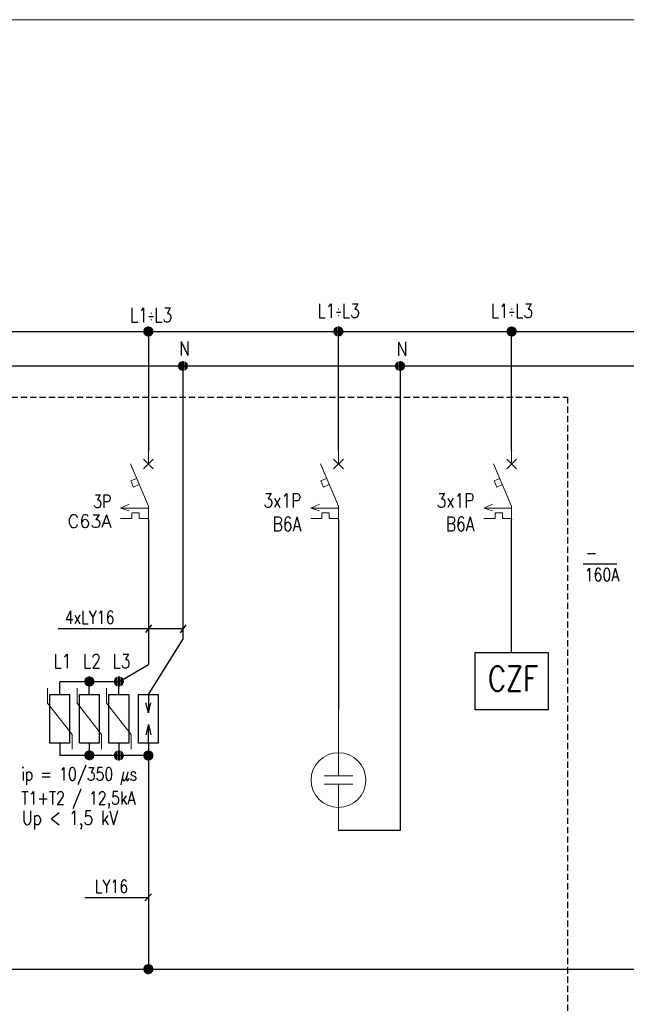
# Model space of a CAD drawing. Header units: millimetres. Extents: x 2505 to 3495, y 1397 to 1684.
# Tile 18 of 59: x 2674 to 2723, y 1605 to 1684. Entities that reach past the tile are written whole.
import ezdxf
from ezdxf.enums import TextEntityAlignment as Align

# ---------------------------------------------------------------- set-up
doc = ezdxf.new("R2010")
doc.units = ezdxf.units.MM
doc.linetypes.add('( Dashed )', pattern=[0.75, 0.5, -0.25])
for name, color, linetype, lineweight in [('#elektryczne', 7, 'Continuous', 20), ('EB_PRZEWODY', 3, 'Continuous', 20), ('EB_SYMBOL', 3, 'Continuous', 20), ('SZYNY', 1, 'Continuous', 40)]:
    doc.layers.add(name, color=color, linetype=linetype, lineweight=lineweight)
for name, color, linetype in [('EB_gniazda', 1, 'Continuous'), ('OPIS', 7, 'Continuous'), ('SREDNIA', 3, 'Continuous')]:
    doc.layers.add(name, color=color, linetype=linetype)
doc.styles.add('ROMANS', font='romans.shx', dxfattribs={"width": 0.8})
doc.styles.add('SIMPLEX', font='simplex.shx', dxfattribs={"width": 0.8})

# ---------------------------------------------------------------- blocks, each defined once
blk = doc.blocks.new('LAMPKA')
for p, q in [((0, -5.35), (0, 2.3)), ((-1.66, -5.35), (1.66, -5.35)), ((-1.66, -6.33), (1.66, -6.33)), ((0, -6.33), (0, -11.68))]:
    blk.add_line(p, q)
blk.add_circle((0, -5.84), 3.17)
blk = doc.blocks.new('CZF')
at = {"color": 3}
blk.add_lwpolyline([(-90211120.3, -54775846), (-90211002.9, -54775846), (-90211002.9, -54775938), (-90211120.3, -54775938)], close=True, dxfattribs=at)
at = {"color": 3, "insert": (-90211099.5, -54775868.1), "char_height": 40, "attachment_point": 1, "style": 'SIMPLEX'}
blk.add_mtext_dynamic_manual_height_columns('CZF', width=98.874, gutter_width=173.2, heights=[0], dxfattribs=at)
blk = doc.blocks.new('*U25')
for p, q in [((-0.64, 0.17), (-0.66, 0.02)), ((-0.64, 0.17), (-0.66, 0.02)), ((-0.64, 0), (-0.66, -0.03)), ((-0.6, 0.28), (-0.64, 0.17)), ((-0.6, 0.28), (-0.64, 0.17)), ((-0.6, 0.14), (-0.64, 0.09)), ((-0.6, 0), (-0.64, 0)), ((-0.51, 0.43), (-0.6, 0.28)), ((-0.51, 0.43), (-0.6, 0.28)), ((-0.51, 0.29), (-0.6, 0.19)), ((-0.51, 0.15), (-0.6, 0.1)), ((-0.51, 0.01), (-0.6, 0)), ((-0.4, 0.52), (-0.51, 0.43)), ((-0.4, 0.52), (-0.51, 0.43)), ((-0.4, 0.41), (-0.51, 0.33)), ((-0.4, 0.29), (-0.51, 0.24)), ((-0.4, 0.17), (-0.51, 0.15)), ((-0.4, 0.06), (-0.51, 0.05)), ((-0.27, 0.61), (-0.4, 0.52)), ((-0.27, 0.61), (-0.4, 0.52)), ((-0.27, 0.5), (-0.4, 0.43)), ((-0.27, 0.38), (-0.4, 0.33)), ((-0.27, 0.27), (-0.4, 0.24)), ((-0.27, 0.16), (-0.4, 0.14)), ((-0.27, 0.05), (-0.4, 0.05)), ((-0.27, 0.61), (-0.27, -0.61)), ((-0.27, 0.61), (-0.27, -0.61)), ((-0.1, 0.66), (0.1, 0.66)), ((-0.1, 0.66), (0.1, 0.66)), ((-0.1, -0.66), (-0.1, 0.66)), ((-0.1, 0.66), (-0.1, -0.66)), ((-0.1, 0.56), (0.1, 0.56)), ((-0.1, 0.46), (0.1, 0.46)), ((-0.1, 0.36), (0.1, 0.36)), ((-0.1, 0.26), (0.1, 0.26)), ((-0.1, 0.15), (0.1, 0.15)), ((-0.1, 0.05), (0.1, 0.05)), ((0.1, -0.66), (0.1, 0.66)), ((0.1, 0.66), (0.1, -0.66)), ((0.27, 0.61), (0.27, -0.61)), ((0.27, 0.61), (0.27, -0.61)), ((0.27, 0.61), (0.4, 0.52)), ((0.27, 0.61), (0.4, 0.52)), ((0.27, 0.5), (0.4, 0.43)), ((0.27, 0.38), (0.4, 0.33)), ((0.27, 0.27), (0.4, 0.24)), ((0.27, 0.16), (0.4, 0.14)), ((0.27, 0.05), (0.4, 0.05)), ((0.4, 0.52), (0.51, 0.43)), ((0.4, 0.52), (0.51, 0.43)), ((0.4, 0.41), (0.51, 0.33)), ((0.4, 0.29), (0.51, 0.24)), ((0.4, 0.17), (0.51, 0.15)), ((0.4, 0.06), (0.51, 0.05)), ((0.51, 0.43), (0.6, 0.28)), ((0.51, 0.43), (0.6, 0.28)), ((0.51, 0.29), (0.6, 0.19)), ((0.51, 0.15), (0.6, 0.1)), ((0.51, 0.01), (0.6, 0)), ((0.6, 0.28), (0.64, 0.17)), ((0.6, 0.28), (0.64, 0.17)), ((0.6, 0.14), (0.64, 0.09)), ((0.6, 0), (0.64, 0)), ((0.64, 0.17), (0.66, 0.02)), ((0.64, 0.17), (0.66, 0.02)), ((0.64, 0), (0.66, -0.03)), ((-0.65, -0.08), (-0.64, -0.17)), ((-0.64, -0.17), (-0.65, -0.08)), ((-0.6, -0.14), (-0.64, -0.08)), ((-0.64, -0.17), (-0.6, -0.28)), ((-0.6, -0.28), (-0.64, -0.17)), ((-0.51, -0.13), (-0.6, -0.09)), ((-0.51, -0.27), (-0.6, -0.18)), ((-0.6, -0.28), (-0.51, -0.41)), ((-0.51, -0.41), (-0.6, -0.28)), ((-0.4, -0.06), (-0.51, -0.04)), ((-0.4, -0.17), (-0.51, -0.13)), ((-0.4, -0.29), (-0.51, -0.23)), ((-0.4, -0.41), (-0.51, -0.32)), ((-0.51, -0.41), (-0.4, -0.52)), ((-0.4, -0.52), (-0.51, -0.41)), ((-0.27, -0.06), (-0.4, -0.05)), ((-0.27, -0.17), (-0.4, -0.14)), ((-0.27, -0.28), (-0.4, -0.24)), ((-0.27, -0.39), (-0.4, -0.33)), ((-0.27, -0.5), (-0.4, -0.43)), ((-0.4, -0.52), (-0.27, -0.61)), ((-0.27, -0.61), (-0.4, -0.52)), ((-0.1, -0.05), (0.1, -0.05)), ((-0.1, -0.15), (0.1, -0.15)), ((-0.1, -0.26), (0.1, -0.26)), ((-0.1, -0.36), (0.1, -0.36)), ((-0.1, -0.46), (0.1, -0.46)), ((-0.1, -0.56), (0.1, -0.56)), ((0.1, -0.66), (-0.1, -0.66)), ((-0.1, -0.66), (0.1, -0.66)), ((0.27, -0.06), (0.4, -0.05)), ((0.27, -0.17), (0.4, -0.14)), ((0.27, -0.28), (0.4, -0.24)), ((0.27, -0.39), (0.4, -0.33)), ((0.27, -0.5), (0.4, -0.43)), ((0.4, -0.52), (0.27, -0.61)), ((0.27, -0.61), (0.4, -0.52)), ((0.4, -0.06), (0.51, -0.04)), ((0.4, -0.17), (0.51, -0.13)), ((0.4, -0.29), (0.51, -0.23)), ((0.4, -0.41), (0.51, -0.32)), ((0.51, -0.41), (0.4, -0.52)), ((0.4, -0.52), (0.51, -0.41)), ((0.51, -0.13), (0.6, -0.09)), ((0.51, -0.27), (0.6, -0.18)), ((0.6, -0.28), (0.51, -0.41)), ((0.51, -0.41), (0.6, -0.28)), ((0.6, -0.14), (0.64, -0.08)), ((0.64, -0.17), (0.6, -0.28)), ((0.6, -0.28), (0.64, -0.17)), ((0.65, -0.08), (0.64, -0.17)), ((0.64, -0.17), (0.65, -0.08))]:
    blk.add_line(p, q)
at = {"ltscale": 5}
blk.add_line((0.66, 0.02), (0.66, -0.08), dxfattribs=at)
blk.add_point((0, 0))
blk = doc.blocks.new('*U26')
for p, q in [((-0.64, 0.17), (-0.66, 0.02)), ((-0.64, 0.17), (-0.66, 0.02)), ((-0.64, 0), (-0.66, -0.03)), ((-0.6, 0.28), (-0.64, 0.17)), ((-0.6, 0.28), (-0.64, 0.17)), ((-0.6, 0.14), (-0.64, 0.09)), ((-0.6, 0), (-0.64, 0)), ((-0.51, 0.43), (-0.6, 0.28)), ((-0.51, 0.43), (-0.6, 0.28)), ((-0.51, 0.29), (-0.6, 0.19)), ((-0.51, 0.15), (-0.6, 0.1)), ((-0.51, 0.01), (-0.6, 0)), ((-0.4, 0.52), (-0.51, 0.43)), ((-0.4, 0.52), (-0.51, 0.43)), ((-0.4, 0.41), (-0.51, 0.33)), ((-0.4, 0.29), (-0.51, 0.24)), ((-0.4, 0.17), (-0.51, 0.15)), ((-0.4, 0.06), (-0.51, 0.05)), ((-0.27, 0.61), (-0.4, 0.52)), ((-0.27, 0.61), (-0.4, 0.52)), ((-0.27, 0.5), (-0.4, 0.43)), ((-0.27, 0.38), (-0.4, 0.33)), ((-0.27, 0.27), (-0.4, 0.24)), ((-0.27, 0.16), (-0.4, 0.14)), ((-0.27, 0.05), (-0.4, 0.05)), ((-0.27, 0.61), (-0.27, -0.61)), ((-0.27, 0.61), (-0.27, -0.61)), ((-0.1, 0.66), (0.1, 0.66)), ((-0.1, 0.66), (0.1, 0.66)), ((-0.1, -0.66), (-0.1, 0.66)), ((-0.1, 0.66), (-0.1, -0.66)), ((-0.1, 0.56), (0.1, 0.56)), ((-0.1, 0.46), (0.1, 0.46)), ((-0.1, 0.36), (0.1, 0.36)), ((-0.1, 0.26), (0.1, 0.26)), ((-0.1, 0.15), (0.1, 0.15)), ((-0.1, 0.05), (0.1, 0.05)), ((0.1, -0.66), (0.1, 0.66)), ((0.1, 0.66), (0.1, -0.66)), ((0.27, 0.61), (0.27, -0.61)), ((0.27, 0.61), (0.27, -0.61)), ((0.27, 0.61), (0.4, 0.52)), ((0.27, 0.61), (0.4, 0.52)), ((0.27, 0.5), (0.4, 0.43)), ((0.27, 0.38), (0.4, 0.33)), ((0.27, 0.27), (0.4, 0.24)), ((0.27, 0.16), (0.4, 0.14)), ((0.27, 0.05), (0.4, 0.05)), ((0.4, 0.52), (0.51, 0.43)), ((0.4, 0.52), (0.51, 0.43)), ((0.4, 0.41), (0.51, 0.33)), ((0.4, 0.29), (0.51, 0.24)), ((0.4, 0.17), (0.51, 0.15)), ((0.4, 0.06), (0.51, 0.05)), ((0.51, 0.43), (0.6, 0.28)), ((0.51, 0.43), (0.6, 0.28)), ((0.51, 0.29), (0.6, 0.19)), ((0.51, 0.15), (0.6, 0.1)), ((0.51, 0.01), (0.6, 0)), ((0.6, 0.28), (0.64, 0.17)), ((0.6, 0.28), (0.64, 0.17)), ((0.6, 0.14), (0.64, 0.09)), ((0.6, 0), (0.64, 0)), ((0.64, 0.17), (0.66, 0.02)), ((0.64, 0.17), (0.66, 0.02)), ((0.64, 0), (0.66, -0.03)), ((-0.65, -0.08), (-0.64, -0.17)), ((-0.64, -0.17), (-0.65, -0.08)), ((-0.6, -0.14), (-0.64, -0.08)), ((-0.64, -0.17), (-0.6, -0.28)), ((-0.6, -0.28), (-0.64, -0.17)), ((-0.51, -0.13), (-0.6, -0.09)), ((-0.51, -0.27), (-0.6, -0.18)), ((-0.6, -0.28), (-0.51, -0.41)), ((-0.51, -0.41), (-0.6, -0.28)), ((-0.4, -0.06), (-0.51, -0.04)), ((-0.4, -0.17), (-0.51, -0.13)), ((-0.4, -0.29), (-0.51, -0.23)), ((-0.4, -0.41), (-0.51, -0.32)), ((-0.51, -0.41), (-0.4, -0.52)), ((-0.4, -0.52), (-0.51, -0.41)), ((-0.27, -0.06), (-0.4, -0.05)), ((-0.27, -0.17), (-0.4, -0.14)), ((-0.27, -0.28), (-0.4, -0.24)), ((-0.27, -0.39), (-0.4, -0.33)), ((-0.27, -0.5), (-0.4, -0.43)), ((-0.4, -0.52), (-0.27, -0.61)), ((-0.27, -0.61), (-0.4, -0.52)), ((-0.1, -0.05), (0.1, -0.05)), ((-0.1, -0.15), (0.1, -0.15)), ((-0.1, -0.26), (0.1, -0.26)), ((-0.1, -0.36), (0.1, -0.36)), ((-0.1, -0.46), (0.1, -0.46)), ((-0.1, -0.56), (0.1, -0.56)), ((0.1, -0.66), (-0.1, -0.66)), ((-0.1, -0.66), (0.1, -0.66)), ((0.27, -0.06), (0.4, -0.05)), ((0.27, -0.17), (0.4, -0.14)), ((0.27, -0.28), (0.4, -0.24)), ((0.27, -0.39), (0.4, -0.33)), ((0.27, -0.5), (0.4, -0.43)), ((0.4, -0.52), (0.27, -0.61)), ((0.27, -0.61), (0.4, -0.52)), ((0.4, -0.06), (0.51, -0.04)), ((0.4, -0.17), (0.51, -0.13)), ((0.4, -0.29), (0.51, -0.23)), ((0.4, -0.41), (0.51, -0.32)), ((0.51, -0.41), (0.4, -0.52)), ((0.4, -0.52), (0.51, -0.41)), ((0.51, -0.13), (0.6, -0.09)), ((0.51, -0.27), (0.6, -0.18)), ((0.6, -0.28), (0.51, -0.41)), ((0.51, -0.41), (0.6, -0.28)), ((0.6, -0.14), (0.64, -0.08)), ((0.64, -0.17), (0.6, -0.28)), ((0.6, -0.28), (0.64, -0.17)), ((0.65, -0.08), (0.64, -0.17)), ((0.64, -0.17), (0.65, -0.08))]:
    blk.add_line(p, q)
at = {"ltscale": 5}
blk.add_line((0.66, 0.02), (0.66, -0.08), dxfattribs=at)
blk.add_point((0, 0))
blk = doc.blocks.new('*U27')
for p, q in [((-0.64, 0.17), (-0.66, 0.02)), ((-0.64, 0.17), (-0.66, 0.02)), ((-0.64, 0), (-0.66, -0.03)), ((-0.6, 0.28), (-0.64, 0.17)), ((-0.6, 0.28), (-0.64, 0.17)), ((-0.6, 0.14), (-0.64, 0.09)), ((-0.6, 0), (-0.64, 0)), ((-0.51, 0.43), (-0.6, 0.28)), ((-0.51, 0.43), (-0.6, 0.28)), ((-0.51, 0.29), (-0.6, 0.19)), ((-0.51, 0.15), (-0.6, 0.1)), ((-0.51, 0.01), (-0.6, 0)), ((-0.4, 0.52), (-0.51, 0.43)), ((-0.4, 0.52), (-0.51, 0.43)), ((-0.4, 0.41), (-0.51, 0.33)), ((-0.4, 0.29), (-0.51, 0.24)), ((-0.4, 0.17), (-0.51, 0.15)), ((-0.4, 0.06), (-0.51, 0.05)), ((-0.27, 0.61), (-0.4, 0.52)), ((-0.27, 0.61), (-0.4, 0.52)), ((-0.27, 0.5), (-0.4, 0.43)), ((-0.27, 0.38), (-0.4, 0.33)), ((-0.27, 0.27), (-0.4, 0.24)), ((-0.27, 0.16), (-0.4, 0.14)), ((-0.27, 0.05), (-0.4, 0.05)), ((-0.27, 0.61), (-0.27, -0.61)), ((-0.27, 0.61), (-0.27, -0.61)), ((-0.1, 0.66), (0.1, 0.66)), ((-0.1, 0.66), (0.1, 0.66)), ((-0.1, -0.66), (-0.1, 0.66)), ((-0.1, 0.66), (-0.1, -0.66)), ((-0.1, 0.56), (0.1, 0.56)), ((-0.1, 0.46), (0.1, 0.46)), ((-0.1, 0.36), (0.1, 0.36)), ((-0.1, 0.26), (0.1, 0.26)), ((-0.1, 0.15), (0.1, 0.15)), ((-0.1, 0.05), (0.1, 0.05)), ((0.1, -0.66), (0.1, 0.66)), ((0.1, 0.66), (0.1, -0.66)), ((0.27, 0.61), (0.27, -0.61)), ((0.27, 0.61), (0.27, -0.61)), ((0.27, 0.61), (0.4, 0.52)), ((0.27, 0.61), (0.4, 0.52)), ((0.27, 0.5), (0.4, 0.43)), ((0.27, 0.38), (0.4, 0.33)), ((0.27, 0.27), (0.4, 0.24)), ((0.27, 0.16), (0.4, 0.14)), ((0.27, 0.05), (0.4, 0.05)), ((0.4, 0.52), (0.51, 0.43)), ((0.4, 0.52), (0.51, 0.43)), ((0.4, 0.41), (0.51, 0.33)), ((0.4, 0.29), (0.51, 0.24)), ((0.4, 0.17), (0.51, 0.15)), ((0.4, 0.06), (0.51, 0.05)), ((0.51, 0.43), (0.6, 0.28)), ((0.51, 0.43), (0.6, 0.28)), ((0.51, 0.29), (0.6, 0.19)), ((0.51, 0.15), (0.6, 0.1)), ((0.51, 0.01), (0.6, 0)), ((0.6, 0.28), (0.64, 0.17)), ((0.6, 0.28), (0.64, 0.17)), ((0.6, 0.14), (0.64, 0.09)), ((0.6, 0), (0.64, 0)), ((0.64, 0.17), (0.66, 0.02)), ((0.64, 0.17), (0.66, 0.02)), ((0.64, 0), (0.66, -0.03)), ((-0.65, -0.08), (-0.64, -0.17)), ((-0.64, -0.17), (-0.65, -0.08)), ((-0.6, -0.14), (-0.64, -0.08)), ((-0.64, -0.17), (-0.6, -0.28)), ((-0.6, -0.28), (-0.64, -0.17)), ((-0.51, -0.13), (-0.6, -0.09)), ((-0.51, -0.27), (-0.6, -0.18)), ((-0.6, -0.28), (-0.51, -0.41)), ((-0.51, -0.41), (-0.6, -0.28)), ((-0.4, -0.06), (-0.51, -0.04)), ((-0.4, -0.17), (-0.51, -0.13)), ((-0.4, -0.29), (-0.51, -0.23)), ((-0.4, -0.41), (-0.51, -0.32)), ((-0.51, -0.41), (-0.4, -0.52)), ((-0.4, -0.52), (-0.51, -0.41)), ((-0.27, -0.06), (-0.4, -0.05)), ((-0.27, -0.17), (-0.4, -0.14)), ((-0.27, -0.28), (-0.4, -0.24)), ((-0.27, -0.39), (-0.4, -0.33)), ((-0.27, -0.5), (-0.4, -0.43)), ((-0.4, -0.52), (-0.27, -0.61)), ((-0.27, -0.61), (-0.4, -0.52)), ((-0.1, -0.05), (0.1, -0.05)), ((-0.1, -0.15), (0.1, -0.15)), ((-0.1, -0.26), (0.1, -0.26)), ((-0.1, -0.36), (0.1, -0.36)), ((-0.1, -0.46), (0.1, -0.46)), ((-0.1, -0.56), (0.1, -0.56)), ((0.1, -0.66), (-0.1, -0.66)), ((-0.1, -0.66), (0.1, -0.66)), ((0.27, -0.06), (0.4, -0.05)), ((0.27, -0.17), (0.4, -0.14)), ((0.27, -0.28), (0.4, -0.24)), ((0.27, -0.39), (0.4, -0.33)), ((0.27, -0.5), (0.4, -0.43)), ((0.4, -0.52), (0.27, -0.61)), ((0.27, -0.61), (0.4, -0.52)), ((0.4, -0.06), (0.51, -0.04)), ((0.4, -0.17), (0.51, -0.13)), ((0.4, -0.29), (0.51, -0.23)), ((0.4, -0.41), (0.51, -0.32)), ((0.51, -0.41), (0.4, -0.52)), ((0.4, -0.52), (0.51, -0.41)), ((0.51, -0.13), (0.6, -0.09)), ((0.51, -0.27), (0.6, -0.18)), ((0.6, -0.28), (0.51, -0.41)), ((0.51, -0.41), (0.6, -0.28)), ((0.6, -0.14), (0.64, -0.08)), ((0.64, -0.17), (0.6, -0.28)), ((0.6, -0.28), (0.64, -0.17)), ((0.65, -0.08), (0.64, -0.17)), ((0.64, -0.17), (0.65, -0.08))]:
    blk.add_line(p, q)
at = {"ltscale": 5}
blk.add_line((0.66, 0.02), (0.66, -0.08), dxfattribs=at)
blk.add_point((0, 0))
blk = doc.blocks.new('*U28')
for p, q in [((-0.64, 0.17), (-0.66, 0.02)), ((-0.64, 0.17), (-0.66, 0.02)), ((-0.64, 0), (-0.66, -0.03)), ((-0.6, 0.28), (-0.64, 0.17)), ((-0.6, 0.28), (-0.64, 0.17)), ((-0.6, 0.14), (-0.64, 0.09)), ((-0.6, 0), (-0.64, 0)), ((-0.51, 0.43), (-0.6, 0.28)), ((-0.51, 0.43), (-0.6, 0.28)), ((-0.51, 0.29), (-0.6, 0.19)), ((-0.51, 0.15), (-0.6, 0.1)), ((-0.51, 0.01), (-0.6, 0)), ((-0.4, 0.52), (-0.51, 0.43)), ((-0.4, 0.52), (-0.51, 0.43)), ((-0.4, 0.41), (-0.51, 0.33)), ((-0.4, 0.29), (-0.51, 0.24)), ((-0.4, 0.17), (-0.51, 0.15)), ((-0.4, 0.06), (-0.51, 0.05)), ((-0.27, 0.61), (-0.4, 0.52)), ((-0.27, 0.61), (-0.4, 0.52)), ((-0.27, 0.5), (-0.4, 0.43)), ((-0.27, 0.38), (-0.4, 0.33)), ((-0.27, 0.27), (-0.4, 0.24)), ((-0.27, 0.16), (-0.4, 0.14)), ((-0.27, 0.05), (-0.4, 0.05)), ((-0.27, 0.61), (-0.27, -0.61)), ((-0.27, 0.61), (-0.27, -0.61)), ((-0.1, 0.66), (0.1, 0.66)), ((-0.1, 0.66), (0.1, 0.66)), ((-0.1, -0.66), (-0.1, 0.66)), ((-0.1, 0.66), (-0.1, -0.66)), ((-0.1, 0.56), (0.1, 0.56)), ((-0.1, 0.46), (0.1, 0.46)), ((-0.1, 0.36), (0.1, 0.36)), ((-0.1, 0.26), (0.1, 0.26)), ((-0.1, 0.15), (0.1, 0.15)), ((-0.1, 0.05), (0.1, 0.05)), ((0.1, -0.66), (0.1, 0.66)), ((0.1, 0.66), (0.1, -0.66)), ((0.27, 0.61), (0.27, -0.61)), ((0.27, 0.61), (0.27, -0.61)), ((0.27, 0.61), (0.4, 0.52)), ((0.27, 0.61), (0.4, 0.52)), ((0.27, 0.5), (0.4, 0.43)), ((0.27, 0.38), (0.4, 0.33)), ((0.27, 0.27), (0.4, 0.24)), ((0.27, 0.16), (0.4, 0.14)), ((0.27, 0.05), (0.4, 0.05)), ((0.4, 0.52), (0.51, 0.43)), ((0.4, 0.52), (0.51, 0.43)), ((0.4, 0.41), (0.51, 0.33)), ((0.4, 0.29), (0.51, 0.24)), ((0.4, 0.17), (0.51, 0.15)), ((0.4, 0.06), (0.51, 0.05)), ((0.51, 0.43), (0.6, 0.28)), ((0.51, 0.43), (0.6, 0.28)), ((0.51, 0.29), (0.6, 0.19)), ((0.51, 0.15), (0.6, 0.1)), ((0.51, 0.01), (0.6, 0)), ((0.6, 0.28), (0.64, 0.17)), ((0.6, 0.28), (0.64, 0.17)), ((0.6, 0.14), (0.64, 0.09)), ((0.6, 0), (0.64, 0)), ((0.64, 0.17), (0.66, 0.02)), ((0.64, 0.17), (0.66, 0.02)), ((0.64, 0), (0.66, -0.03)), ((-0.65, -0.08), (-0.64, -0.17)), ((-0.64, -0.17), (-0.65, -0.08)), ((-0.6, -0.14), (-0.64, -0.08)), ((-0.64, -0.17), (-0.6, -0.28)), ((-0.6, -0.28), (-0.64, -0.17)), ((-0.51, -0.13), (-0.6, -0.09)), ((-0.51, -0.27), (-0.6, -0.18)), ((-0.6, -0.28), (-0.51, -0.41)), ((-0.51, -0.41), (-0.6, -0.28)), ((-0.4, -0.06), (-0.51, -0.04)), ((-0.4, -0.17), (-0.51, -0.13)), ((-0.4, -0.29), (-0.51, -0.23)), ((-0.4, -0.41), (-0.51, -0.32)), ((-0.51, -0.41), (-0.4, -0.52)), ((-0.4, -0.52), (-0.51, -0.41)), ((-0.27, -0.06), (-0.4, -0.05)), ((-0.27, -0.17), (-0.4, -0.14)), ((-0.27, -0.28), (-0.4, -0.24)), ((-0.27, -0.39), (-0.4, -0.33)), ((-0.27, -0.5), (-0.4, -0.43)), ((-0.4, -0.52), (-0.27, -0.61)), ((-0.27, -0.61), (-0.4, -0.52)), ((-0.1, -0.05), (0.1, -0.05)), ((-0.1, -0.15), (0.1, -0.15)), ((-0.1, -0.26), (0.1, -0.26)), ((-0.1, -0.36), (0.1, -0.36)), ((-0.1, -0.46), (0.1, -0.46)), ((-0.1, -0.56), (0.1, -0.56)), ((0.1, -0.66), (-0.1, -0.66)), ((-0.1, -0.66), (0.1, -0.66)), ((0.27, -0.06), (0.4, -0.05)), ((0.27, -0.17), (0.4, -0.14)), ((0.27, -0.28), (0.4, -0.24)), ((0.27, -0.39), (0.4, -0.33)), ((0.27, -0.5), (0.4, -0.43)), ((0.4, -0.52), (0.27, -0.61)), ((0.27, -0.61), (0.4, -0.52)), ((0.4, -0.06), (0.51, -0.04)), ((0.4, -0.17), (0.51, -0.13)), ((0.4, -0.29), (0.51, -0.23)), ((0.4, -0.41), (0.51, -0.32)), ((0.51, -0.41), (0.4, -0.52)), ((0.4, -0.52), (0.51, -0.41)), ((0.51, -0.13), (0.6, -0.09)), ((0.51, -0.27), (0.6, -0.18)), ((0.6, -0.28), (0.51, -0.41)), ((0.51, -0.41), (0.6, -0.28)), ((0.6, -0.14), (0.64, -0.08)), ((0.64, -0.17), (0.6, -0.28)), ((0.6, -0.28), (0.64, -0.17)), ((0.65, -0.08), (0.64, -0.17)), ((0.64, -0.17), (0.65, -0.08))]:
    blk.add_line(p, q)
at = {"ltscale": 5}
blk.add_line((0.66, 0.02), (0.66, -0.08), dxfattribs=at)
blk.add_point((0, 0))
blk = doc.blocks.new('*U29')
for p, q in [((-0.64, 0.17), (-0.66, 0.02)), ((-0.64, 0.17), (-0.66, 0.02)), ((-0.64, 0), (-0.66, -0.03)), ((-0.6, 0.28), (-0.64, 0.17)), ((-0.6, 0.28), (-0.64, 0.17)), ((-0.6, 0.14), (-0.64, 0.09)), ((-0.6, 0), (-0.64, 0)), ((-0.51, 0.43), (-0.6, 0.28)), ((-0.51, 0.43), (-0.6, 0.28)), ((-0.51, 0.29), (-0.6, 0.19)), ((-0.51, 0.15), (-0.6, 0.1)), ((-0.51, 0.01), (-0.6, 0)), ((-0.4, 0.52), (-0.51, 0.43)), ((-0.4, 0.52), (-0.51, 0.43)), ((-0.4, 0.41), (-0.51, 0.33)), ((-0.4, 0.29), (-0.51, 0.24)), ((-0.4, 0.17), (-0.51, 0.15)), ((-0.4, 0.06), (-0.51, 0.05)), ((-0.27, 0.61), (-0.4, 0.52)), ((-0.27, 0.61), (-0.4, 0.52)), ((-0.27, 0.5), (-0.4, 0.43)), ((-0.27, 0.38), (-0.4, 0.33)), ((-0.27, 0.27), (-0.4, 0.24)), ((-0.27, 0.16), (-0.4, 0.14)), ((-0.27, 0.05), (-0.4, 0.05)), ((-0.27, 0.61), (-0.27, -0.61)), ((-0.27, 0.61), (-0.27, -0.61)), ((-0.1, 0.66), (0.1, 0.66)), ((-0.1, 0.66), (0.1, 0.66)), ((-0.1, -0.66), (-0.1, 0.66)), ((-0.1, 0.66), (-0.1, -0.66)), ((-0.1, 0.56), (0.1, 0.56)), ((-0.1, 0.46), (0.1, 0.46)), ((-0.1, 0.36), (0.1, 0.36)), ((-0.1, 0.26), (0.1, 0.26)), ((-0.1, 0.15), (0.1, 0.15)), ((-0.1, 0.05), (0.1, 0.05)), ((0.1, -0.66), (0.1, 0.66)), ((0.1, 0.66), (0.1, -0.66)), ((0.27, 0.61), (0.27, -0.61)), ((0.27, 0.61), (0.27, -0.61)), ((0.27, 0.61), (0.4, 0.52)), ((0.27, 0.61), (0.4, 0.52)), ((0.27, 0.5), (0.4, 0.43)), ((0.27, 0.38), (0.4, 0.33)), ((0.27, 0.27), (0.4, 0.24)), ((0.27, 0.16), (0.4, 0.14)), ((0.27, 0.05), (0.4, 0.05)), ((0.4, 0.52), (0.51, 0.43)), ((0.4, 0.52), (0.51, 0.43)), ((0.4, 0.41), (0.51, 0.33)), ((0.4, 0.29), (0.51, 0.24)), ((0.4, 0.17), (0.51, 0.15)), ((0.4, 0.06), (0.51, 0.05)), ((0.51, 0.43), (0.6, 0.28)), ((0.51, 0.43), (0.6, 0.28)), ((0.51, 0.29), (0.6, 0.19)), ((0.51, 0.15), (0.6, 0.1)), ((0.51, 0.01), (0.6, 0)), ((0.6, 0.28), (0.64, 0.17)), ((0.6, 0.28), (0.64, 0.17)), ((0.6, 0.14), (0.64, 0.09)), ((0.6, 0), (0.64, 0)), ((0.64, 0.17), (0.66, 0.02)), ((0.64, 0.17), (0.66, 0.02)), ((0.64, 0), (0.66, -0.03)), ((-0.65, -0.08), (-0.64, -0.17)), ((-0.64, -0.17), (-0.65, -0.08)), ((-0.6, -0.14), (-0.64, -0.08)), ((-0.64, -0.17), (-0.6, -0.28)), ((-0.6, -0.28), (-0.64, -0.17)), ((-0.51, -0.13), (-0.6, -0.09)), ((-0.51, -0.27), (-0.6, -0.18)), ((-0.6, -0.28), (-0.51, -0.41)), ((-0.51, -0.41), (-0.6, -0.28)), ((-0.4, -0.06), (-0.51, -0.04)), ((-0.4, -0.17), (-0.51, -0.13)), ((-0.4, -0.29), (-0.51, -0.23)), ((-0.4, -0.41), (-0.51, -0.32)), ((-0.51, -0.41), (-0.4, -0.52)), ((-0.4, -0.52), (-0.51, -0.41)), ((-0.27, -0.06), (-0.4, -0.05)), ((-0.27, -0.17), (-0.4, -0.14)), ((-0.27, -0.28), (-0.4, -0.24)), ((-0.27, -0.39), (-0.4, -0.33)), ((-0.27, -0.5), (-0.4, -0.43)), ((-0.4, -0.52), (-0.27, -0.61)), ((-0.27, -0.61), (-0.4, -0.52)), ((-0.1, -0.05), (0.1, -0.05)), ((-0.1, -0.15), (0.1, -0.15)), ((-0.1, -0.26), (0.1, -0.26)), ((-0.1, -0.36), (0.1, -0.36)), ((-0.1, -0.46), (0.1, -0.46)), ((-0.1, -0.56), (0.1, -0.56)), ((0.1, -0.66), (-0.1, -0.66)), ((-0.1, -0.66), (0.1, -0.66)), ((0.27, -0.06), (0.4, -0.05)), ((0.27, -0.17), (0.4, -0.14)), ((0.27, -0.28), (0.4, -0.24)), ((0.27, -0.39), (0.4, -0.33)), ((0.27, -0.5), (0.4, -0.43)), ((0.4, -0.52), (0.27, -0.61)), ((0.27, -0.61), (0.4, -0.52)), ((0.4, -0.06), (0.51, -0.04)), ((0.4, -0.17), (0.51, -0.13)), ((0.4, -0.29), (0.51, -0.23)), ((0.4, -0.41), (0.51, -0.32)), ((0.51, -0.41), (0.4, -0.52)), ((0.4, -0.52), (0.51, -0.41)), ((0.51, -0.13), (0.6, -0.09)), ((0.51, -0.27), (0.6, -0.18)), ((0.6, -0.28), (0.51, -0.41)), ((0.51, -0.41), (0.6, -0.28)), ((0.6, -0.14), (0.64, -0.08)), ((0.64, -0.17), (0.6, -0.28)), ((0.6, -0.28), (0.64, -0.17)), ((0.65, -0.08), (0.64, -0.17)), ((0.64, -0.17), (0.65, -0.08))]:
    blk.add_line(p, q)
at = {"ltscale": 5}
blk.add_line((0.66, 0.02), (0.66, -0.08), dxfattribs=at)
blk.add_point((0, 0))
blk = doc.blocks.new('*U30')
for p, q in [((-0.64, 0.17), (-0.66, 0.02)), ((-0.64, 0.17), (-0.66, 0.02)), ((-0.64, 0), (-0.66, -0.03)), ((-0.6, 0.28), (-0.64, 0.17)), ((-0.6, 0.28), (-0.64, 0.17)), ((-0.6, 0.14), (-0.64, 0.09)), ((-0.6, 0), (-0.64, 0)), ((-0.51, 0.43), (-0.6, 0.28)), ((-0.51, 0.43), (-0.6, 0.28)), ((-0.51, 0.29), (-0.6, 0.19)), ((-0.51, 0.15), (-0.6, 0.1)), ((-0.51, 0.01), (-0.6, 0)), ((-0.4, 0.52), (-0.51, 0.43)), ((-0.4, 0.52), (-0.51, 0.43)), ((-0.4, 0.41), (-0.51, 0.33)), ((-0.4, 0.29), (-0.51, 0.24)), ((-0.4, 0.17), (-0.51, 0.15)), ((-0.4, 0.06), (-0.51, 0.05)), ((-0.27, 0.61), (-0.4, 0.52)), ((-0.27, 0.61), (-0.4, 0.52)), ((-0.27, 0.5), (-0.4, 0.43)), ((-0.27, 0.38), (-0.4, 0.33)), ((-0.27, 0.27), (-0.4, 0.24)), ((-0.27, 0.16), (-0.4, 0.14)), ((-0.27, 0.05), (-0.4, 0.05)), ((-0.27, 0.61), (-0.27, -0.61)), ((-0.27, 0.61), (-0.27, -0.61)), ((-0.1, 0.66), (0.1, 0.66)), ((-0.1, 0.66), (0.1, 0.66)), ((-0.1, -0.66), (-0.1, 0.66)), ((-0.1, 0.66), (-0.1, -0.66)), ((-0.1, 0.56), (0.1, 0.56)), ((-0.1, 0.46), (0.1, 0.46)), ((-0.1, 0.36), (0.1, 0.36)), ((-0.1, 0.26), (0.1, 0.26)), ((-0.1, 0.15), (0.1, 0.15)), ((-0.1, 0.05), (0.1, 0.05)), ((0.1, -0.66), (0.1, 0.66)), ((0.1, 0.66), (0.1, -0.66)), ((0.27, 0.61), (0.27, -0.61)), ((0.27, 0.61), (0.27, -0.61)), ((0.27, 0.61), (0.4, 0.52)), ((0.27, 0.61), (0.4, 0.52)), ((0.27, 0.5), (0.4, 0.43)), ((0.27, 0.38), (0.4, 0.33)), ((0.27, 0.27), (0.4, 0.24)), ((0.27, 0.16), (0.4, 0.14)), ((0.27, 0.05), (0.4, 0.05)), ((0.4, 0.52), (0.51, 0.43)), ((0.4, 0.52), (0.51, 0.43)), ((0.4, 0.41), (0.51, 0.33)), ((0.4, 0.29), (0.51, 0.24)), ((0.4, 0.17), (0.51, 0.15)), ((0.4, 0.06), (0.51, 0.05)), ((0.51, 0.43), (0.6, 0.28)), ((0.51, 0.43), (0.6, 0.28)), ((0.51, 0.29), (0.6, 0.19)), ((0.51, 0.15), (0.6, 0.1)), ((0.51, 0.01), (0.6, 0)), ((0.6, 0.28), (0.64, 0.17)), ((0.6, 0.28), (0.64, 0.17)), ((0.6, 0.14), (0.64, 0.09)), ((0.6, 0), (0.64, 0)), ((0.64, 0.17), (0.66, 0.02)), ((0.64, 0.17), (0.66, 0.02)), ((0.64, 0), (0.66, -0.03)), ((-0.65, -0.08), (-0.64, -0.17)), ((-0.64, -0.17), (-0.65, -0.08)), ((-0.6, -0.14), (-0.64, -0.08)), ((-0.64, -0.17), (-0.6, -0.28)), ((-0.6, -0.28), (-0.64, -0.17)), ((-0.51, -0.13), (-0.6, -0.09)), ((-0.51, -0.27), (-0.6, -0.18)), ((-0.6, -0.28), (-0.51, -0.41)), ((-0.51, -0.41), (-0.6, -0.28)), ((-0.4, -0.06), (-0.51, -0.04)), ((-0.4, -0.17), (-0.51, -0.13)), ((-0.4, -0.29), (-0.51, -0.23)), ((-0.4, -0.41), (-0.51, -0.32)), ((-0.51, -0.41), (-0.4, -0.52)), ((-0.4, -0.52), (-0.51, -0.41)), ((-0.27, -0.06), (-0.4, -0.05)), ((-0.27, -0.17), (-0.4, -0.14)), ((-0.27, -0.28), (-0.4, -0.24)), ((-0.27, -0.39), (-0.4, -0.33)), ((-0.27, -0.5), (-0.4, -0.43)), ((-0.4, -0.52), (-0.27, -0.61)), ((-0.27, -0.61), (-0.4, -0.52)), ((-0.1, -0.05), (0.1, -0.05)), ((-0.1, -0.15), (0.1, -0.15)), ((-0.1, -0.26), (0.1, -0.26)), ((-0.1, -0.36), (0.1, -0.36)), ((-0.1, -0.46), (0.1, -0.46)), ((-0.1, -0.56), (0.1, -0.56)), ((0.1, -0.66), (-0.1, -0.66)), ((-0.1, -0.66), (0.1, -0.66)), ((0.27, -0.06), (0.4, -0.05)), ((0.27, -0.17), (0.4, -0.14)), ((0.27, -0.28), (0.4, -0.24)), ((0.27, -0.39), (0.4, -0.33)), ((0.27, -0.5), (0.4, -0.43)), ((0.4, -0.52), (0.27, -0.61)), ((0.27, -0.61), (0.4, -0.52)), ((0.4, -0.06), (0.51, -0.04)), ((0.4, -0.17), (0.51, -0.13)), ((0.4, -0.29), (0.51, -0.23)), ((0.4, -0.41), (0.51, -0.32)), ((0.51, -0.41), (0.4, -0.52)), ((0.4, -0.52), (0.51, -0.41)), ((0.51, -0.13), (0.6, -0.09)), ((0.51, -0.27), (0.6, -0.18)), ((0.6, -0.28), (0.51, -0.41)), ((0.51, -0.41), (0.6, -0.28)), ((0.6, -0.14), (0.64, -0.08)), ((0.64, -0.17), (0.6, -0.28)), ((0.6, -0.28), (0.64, -0.17)), ((0.65, -0.08), (0.64, -0.17)), ((0.64, -0.17), (0.65, -0.08))]:
    blk.add_line(p, q)
at = {"ltscale": 5}
blk.add_line((0.66, 0.02), (0.66, -0.08), dxfattribs=at)
blk.add_point((0, 0))
blk = doc.blocks.new('P-PUNKT')
for p, q in [((-0.64, 0.17), (-0.66, 0.02)), ((-0.64, 0.17), (-0.66, 0.02)), ((-0.64, 0), (-0.66, -0.03)), ((-0.6, 0.28), (-0.64, 0.17)), ((-0.6, 0.28), (-0.64, 0.17)), ((-0.6, 0.14), (-0.64, 0.09)), ((-0.6, 0), (-0.64, 0)), ((-0.51, 0.43), (-0.6, 0.28)), ((-0.51, 0.43), (-0.6, 0.28)), ((-0.51, 0.29), (-0.6, 0.19)), ((-0.51, 0.15), (-0.6, 0.1)), ((-0.51, 0.01), (-0.6, 0)), ((-0.4, 0.52), (-0.51, 0.43)), ((-0.4, 0.52), (-0.51, 0.43)), ((-0.4, 0.41), (-0.51, 0.33)), ((-0.4, 0.29), (-0.51, 0.24)), ((-0.4, 0.17), (-0.51, 0.15)), ((-0.4, 0.06), (-0.51, 0.05)), ((-0.27, 0.61), (-0.4, 0.52)), ((-0.27, 0.61), (-0.4, 0.52)), ((-0.27, 0.5), (-0.4, 0.43)), ((-0.27, 0.38), (-0.4, 0.33)), ((-0.27, 0.27), (-0.4, 0.24)), ((-0.27, 0.16), (-0.4, 0.14)), ((-0.27, 0.05), (-0.4, 0.05)), ((-0.27, 0.61), (-0.27, -0.61)), ((-0.27, 0.61), (-0.27, -0.61)), ((-0.1, 0.66), (0.1, 0.66)), ((-0.1, 0.66), (0.1, 0.66)), ((-0.1, -0.66), (-0.1, 0.66)), ((-0.1, 0.66), (-0.1, -0.66)), ((-0.1, 0.56), (0.1, 0.56)), ((-0.1, 0.46), (0.1, 0.46)), ((-0.1, 0.36), (0.1, 0.36)), ((-0.1, 0.26), (0.1, 0.26)), ((-0.1, 0.15), (0.1, 0.15)), ((-0.1, 0.05), (0.1, 0.05)), ((0.1, -0.66), (0.1, 0.66)), ((0.1, 0.66), (0.1, -0.66)), ((0.27, 0.61), (0.27, -0.61)), ((0.27, 0.61), (0.27, -0.61)), ((0.27, 0.61), (0.4, 0.52)), ((0.27, 0.61), (0.4, 0.52)), ((0.27, 0.5), (0.4, 0.43)), ((0.27, 0.38), (0.4, 0.33)), ((0.27, 0.27), (0.4, 0.24)), ((0.27, 0.16), (0.4, 0.14)), ((0.27, 0.05), (0.4, 0.05)), ((0.4, 0.52), (0.51, 0.43)), ((0.4, 0.52), (0.51, 0.43)), ((0.4, 0.41), (0.51, 0.33)), ((0.4, 0.29), (0.51, 0.24)), ((0.4, 0.17), (0.51, 0.15)), ((0.4, 0.06), (0.51, 0.05)), ((0.51, 0.43), (0.6, 0.28)), ((0.51, 0.43), (0.6, 0.28)), ((0.51, 0.29), (0.6, 0.19)), ((0.51, 0.15), (0.6, 0.1)), ((0.51, 0.01), (0.6, 0)), ((0.6, 0.28), (0.64, 0.17)), ((0.6, 0.28), (0.64, 0.17)), ((0.6, 0.14), (0.64, 0.09)), ((0.6, 0), (0.64, 0)), ((0.64, 0.17), (0.66, 0.02)), ((0.64, 0.17), (0.66, 0.02)), ((0.64, 0), (0.66, -0.03)), ((-0.65, -0.08), (-0.64, -0.17)), ((-0.64, -0.17), (-0.65, -0.08)), ((-0.6, -0.14), (-0.64, -0.08)), ((-0.64, -0.17), (-0.6, -0.28)), ((-0.6, -0.28), (-0.64, -0.17)), ((-0.51, -0.13), (-0.6, -0.09)), ((-0.51, -0.27), (-0.6, -0.18)), ((-0.6, -0.28), (-0.51, -0.41)), ((-0.51, -0.41), (-0.6, -0.28)), ((-0.4, -0.06), (-0.51, -0.04)), ((-0.4, -0.17), (-0.51, -0.13)), ((-0.4, -0.29), (-0.51, -0.23)), ((-0.4, -0.41), (-0.51, -0.32)), ((-0.51, -0.41), (-0.4, -0.52)), ((-0.4, -0.52), (-0.51, -0.41)), ((-0.27, -0.06), (-0.4, -0.05)), ((-0.27, -0.17), (-0.4, -0.14)), ((-0.27, -0.28), (-0.4, -0.24)), ((-0.27, -0.39), (-0.4, -0.33)), ((-0.27, -0.5), (-0.4, -0.43)), ((-0.4, -0.52), (-0.27, -0.61)), ((-0.27, -0.61), (-0.4, -0.52)), ((-0.1, -0.05), (0.1, -0.05)), ((-0.1, -0.15), (0.1, -0.15)), ((-0.1, -0.26), (0.1, -0.26)), ((-0.1, -0.36), (0.1, -0.36)), ((-0.1, -0.46), (0.1, -0.46)), ((-0.1, -0.56), (0.1, -0.56)), ((0.1, -0.66), (-0.1, -0.66)), ((-0.1, -0.66), (0.1, -0.66)), ((0.27, -0.06), (0.4, -0.05)), ((0.27, -0.17), (0.4, -0.14)), ((0.27, -0.28), (0.4, -0.24)), ((0.27, -0.39), (0.4, -0.33)), ((0.27, -0.5), (0.4, -0.43)), ((0.4, -0.52), (0.27, -0.61)), ((0.27, -0.61), (0.4, -0.52)), ((0.4, -0.06), (0.51, -0.04)), ((0.4, -0.17), (0.51, -0.13)), ((0.4, -0.29), (0.51, -0.23)), ((0.4, -0.41), (0.51, -0.32)), ((0.51, -0.41), (0.4, -0.52)), ((0.4, -0.52), (0.51, -0.41)), ((0.51, -0.13), (0.6, -0.09)), ((0.51, -0.27), (0.6, -0.18)), ((0.6, -0.28), (0.51, -0.41)), ((0.51, -0.41), (0.6, -0.28)), ((0.6, -0.14), (0.64, -0.08)), ((0.64, -0.17), (0.6, -0.28)), ((0.6, -0.28), (0.64, -0.17)), ((0.65, -0.08), (0.64, -0.17)), ((0.64, -0.17), (0.65, -0.08))]:
    blk.add_line(p, q)
at = {"ltscale": 5}
blk.add_line((0.66, 0.02), (0.66, -0.08), dxfattribs=at)
blk.add_point((0, 0))
blk = doc.blocks.new('S-ZAB')
for p, q in [((-0.707114, -2.707138), (0.707099, -1.292925)), ((0.707099, -2.707138), (-0.707114, -1.292925)), ((-0.000008, -2.000032), (-0.000008, -0.000031)), ((-2.605718, -2.000032), (-0.000008, -8.080032)), ((-1.707928, -4.094892), (-2.531218, -4.447722)), ((-2.531218, -4.447722), (-2.150078, -5.337052)), ((-1.326788, -4.984212), (-2.150078, -5.337052)), ((-4.022616, -8.370921), (-2.759798, -7.798842)), ((-0.000008, -8.370921), (-4.022616, -8.370921)), ((-2.759798, -8.79886), (-4.022616, -8.370921)), ((-0.000008, -8.080032), (-0.000008, -10.080032)), ((-2.403294, -9.874011), (-4.022616, -9.874011)), ((-2.403294, -9.060289), (-2.403294, -9.874011)), ((-1.349945, -9.060289), (-2.403294, -9.060289)), ((-1.349945, -9.060289), (-1.349945, -9.874011)), ((-0.000008, -9.874011), (-1.349945, -9.874011))]:
    blk.add_line(p, q)
for p in [(-0.000008, -0.000031), (-0.000008, -10.080032)]:
    blk.add_point(p)

msp = doc.modelspace()

# ---------------------------------------------------------------- linework, layer by layer
at = {"layer": '#elektryczne'}
msp.add_lwpolyline([(3494.655, 1396.928), (2504.655, 1396.928), (2504.655, 1683.928), (3494.655, 1683.928)], dxfattribs=at)
at = {"layer": 'EB_gniazda', "color": 3, "linetype": 'Continuous'}
for p, q in [((2681.932, 1630.785), (2684.302, 1632.175)), ((2677.193, 1629.785), (2677.193, 1630.785)), ((2679.563, 1630.785), (2677.193, 1630.785)), ((2679.563, 1629.785), (2679.563, 1630.785)), ((2681.932, 1630.785), (2679.563, 1630.785)), ((2681.932, 1629.785), (2681.932, 1630.785)), ((2677.193, 1625.874), (2677.193, 1624.874)), ((2679.563, 1625.874), (2679.563, 1624.874)), ((2681.932, 1625.874), (2681.932, 1624.874)), ((2684.302, 1625.874), (2684.302, 1624.874)), ((2679.563, 1624.886), (2677.193, 1624.874)), ((2681.932, 1624.874), (2679.563, 1624.886)), ((2684.302, 1624.874), (2681.932, 1624.874))]:
    msp.add_line(p, q, dxfattribs=at)
at = {"layer": 'EB_gniazda', "color": 3, "linetype": '( Dashed )', "lineweight": -3}
msp.add_lwpolyline([(2667.312, 1657.921), (2667.312, 1653.636), (2717.951, 1653.636), (2717.951, 1588.258), (2722.381, 1588.258)], dxfattribs=at)
at = {"layer": 'EB_PRZEWODY', "lineweight": -3}
for p, q in [((2684.301, 1658.908), (2684.301, 1649.38)), ((2684.301, 1643.791), (2684.302, 1632.175)), ((2684.302, 1624.874), (2684.302, 1607.731))]:
    msp.add_line(p, q, dxfattribs=at)
at = {"layer": 'EB_PRZEWODY', "color": 5, "lineweight": -3}
for p in [(2687.074, 1656.136), (2684.302, 1629.785), (2684.302, 1629.785)]:
    msp.add_line(p, (2687.074, 1634.175), dxfattribs=at)
at = {"layer": 'EB_PRZEWODY', "color": 0}
for p, q in [((2676.206, 1630.285), (2676.206, 1629.085)), ((2678.575, 1630.285), (2678.575, 1629.085)), ((2680.945, 1630.285), (2680.945, 1629.085)), ((2676.206, 1629.085), (2678.18, 1626.574)), ((2678.575, 1629.085), (2680.55, 1626.574)), ((2680.945, 1629.085), (2682.92, 1626.574)), ((2678.18, 1626.574), (2678.18, 1625.374)), ((2680.55, 1626.574), (2680.55, 1625.374)), ((2682.92, 1626.574), (2682.92, 1625.374))]:
    msp.add_line(p, q, dxfattribs=at)
at = {"layer": 'EB_PRZEWODY', "lineweight": -3}
for points in [[(2676.403, 1625.874), (2676.403, 1629.785), (2677.983, 1629.785), (2677.983, 1625.874)], [(2678.773, 1625.874), (2678.773, 1629.785), (2680.353, 1629.785), (2680.353, 1625.874)], [(2681.142, 1625.874), (2681.142, 1629.785), (2682.722, 1629.785), (2682.722, 1625.874)], [(2683.512, 1625.874), (2683.512, 1629.785), (2685.092, 1629.785), (2685.092, 1625.874)]]:
    msp.add_lwpolyline(points, close=True, dxfattribs=at)
at = {"layer": 'OPIS', "lineweight": -3}
for p, q in [((2719.2, 1640.269), (2721.899, 1640.269)), ((2677.057, 1635.079), (2687.074, 1635.079)), ((2684.542, 1635.351), (2684.062, 1634.744)), ((2687.3, 1635.362), (2686.848, 1634.733)), ((2684.302, 1629.785), (2684.302, 1628.304)), ((2684.302, 1628.304), (2684.11, 1629.116)), ((2684.302, 1628.304), (2684.494, 1629.116)), ((2684.302, 1627.355), (2684.11, 1626.543)), ((2684.302, 1627.355), (2684.494, 1626.543)), ((2684.302, 1625.874), (2684.302, 1627.355)), ((2684.014, 1613.221), (2684.565, 1613.764)), ((2679.209, 1613.492), (2684.291, 1613.492))]:
    msp.add_line(p, q, dxfattribs=at)
at = {"layer": 'SREDNIA', "lineweight": -3}
for p, q in [((2699.561, 1649.38), (2699.561, 1658.908)), ((2713.464, 1649.38), (2713.464, 1658.908)), ((2704.508, 1656.136), (2704.508, 1618.859)), ((2699.561, 1643.777), (2699.561, 1628.547)), ((2713.464, 1633.149), (2713.464, 1643.777)), ((2704.508, 1618.859), (2699.561, 1618.859))]:
    msp.add_line(p, q, dxfattribs=at)
at = {"layer": 'SZYNY', "lineweight": -3}
msp.add_line((2535.213, 1658.908), (3453.726, 1658.908), dxfattribs=at)
at = {"layer": 'SZYNY', "color": 5, "lineweight": -3}
msp.add_line((2535.213, 1656.136), (3453.726, 1656.136), dxfattribs=at)
at = {"layer": 'SZYNY', "color": 4, "lineweight": -3}
msp.add_line((2651.376, 1607.731), (3453.726, 1607.73), dxfattribs=at)

# ---------------------------------------------------------------- block references
at = {"layer": 'EB_gniazda', "color": 0, "linetype": 'Continuous', "lineweight": -3, "xscale": 0.05, "yscale": 0.05, "zscale": 0.05}
msp.add_blockref('CZF', (4513266.543, 2740425.449), dxfattribs=at)
at = {"layer": 'EB_PRZEWODY', "lineweight": -3}
for name, p, xscale, yscale, zscale in [('P-PUNKT', (2684.301, 1658.908), 0.554400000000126, 0.554400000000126, 0.554400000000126), ('P-PUNKT', (2687.074, 1656.136), 0.554400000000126, 0.554400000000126, 0.554400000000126), ('*U25', (2684.302, 1607.731), 0.5543999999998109, 0.5543999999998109, 0.5543999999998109)]:
    msp.add_blockref(name, p, dxfattribs=dict(at, xscale=xscale, yscale=yscale, zscale=zscale))
at = {"layer": 'EB_PRZEWODY', "color": 5, "lineweight": -3, "xscale": 0.5543999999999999, "yscale": 0.5543999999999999, "zscale": 0.5543999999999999}
for name, p in [('P-PUNKT', (2699.561, 1658.908)), ('P-PUNKT', (2713.464, 1658.908)), ('P-PUNKT', (2704.508, 1656.136)), ('*U30', (2679.563, 1630.813)), ('*U29', (2681.932, 1630.813)), ('*U26', (2679.563, 1624.886)), ('*U27', (2681.932, 1624.874)), ('*U28', (2684.302, 1624.874))]:
    msp.add_blockref(name, p, dxfattribs=at)
at = {"layer": 'EB_SYMBOL', "lineweight": -3}
for name, p, xscale, yscale, zscale in [('S-ZAB', (2684.301, 1649.38), 0.5543999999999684, 0.5543999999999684, 0.5543999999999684), ('S-ZAB', (2699.561, 1649.38), 0.5543999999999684, 0.5543999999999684, 0.5543999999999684), ('S-ZAB', (2713.464, 1649.38), 0.5543999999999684, 0.5543999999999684, 0.5543999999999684), ('LAMPKA', (2699.561, 1626.953), 0.6930000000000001, 0.6930000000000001, 0.6930000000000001)]:
    msp.add_blockref(name, p, dxfattribs=dict(at, xscale=xscale, yscale=yscale, zscale=zscale))

# ---------------------------------------------------------------- texts
at = {"layer": 'OPIS', "lineweight": -3, "style": 'SIMPLEX', "width": 0.8}
for s, height, p in [('L1÷L3', 1.134, (2697.881, 1659.996)), ('L1÷L3', 1.134, (2711.784, 1659.996)), ('L1÷L3', 1.134, (2682.826, 1659.659)), ('L1÷L3', 1.134, (2682.826, 1659.659)), ('N', 1.134, (2686.776, 1656.974)), ('N', 1.134, (2704.234, 1656.947)), ('-', 1.04, (2719.403, 1640.656)), ('160A', 1.0395, (2719.318, 1638.866)), ('L1', 1.134, (2676.686, 1631.885)), ('L2', 1.134, (2679.056, 1631.885)), ('L3', 1.134, (2681.425, 1631.885)), ('Up < 1,5 kV', 1.134, (2674.162, 1619.313))]:
    msp.add_text(s, height=height, dxfattribs=at).set_placement(p)
for s, p in [('3P', (2681.332, 1644.751)), ('4xLY16', (2681.581, 1635.436)), ('ip = 10/350 µs', (2683.406, 1622.868)), ('T1+T2 / 12,5kA', (2683.272, 1620.949)), ('LY16', (2682.683, 1613.85))]:
    msp.add_text(s, height=1.0395, dxfattribs=at).set_placement(p, align=Align.RIGHT)
at = {"layer": 'OPIS', "lineweight": -3, "char_height": 1.134, "attachment_point": 3, "style": 'SIMPLEX'}
for insert in [(2696.574, 1645.914), (2710.477, 1645.914)]:
    msp.add_mtext_dynamic_manual_height_columns('3x1P\\PB6A', width=7.58821, gutter_width=7.173, heights=[0], dxfattribs=dict(at, insert=insert))
at = {"layer": 'OPIS', "lineweight": -3, "style": 'ROMANS', "flags": 4}
msp.add_attdef('C63A', text='C63', height=1.0395, dxfattribs=at).set_placement((2681.338, 1643.163), align=Align.RIGHT)

doc.saveas('drawing.dxf')
